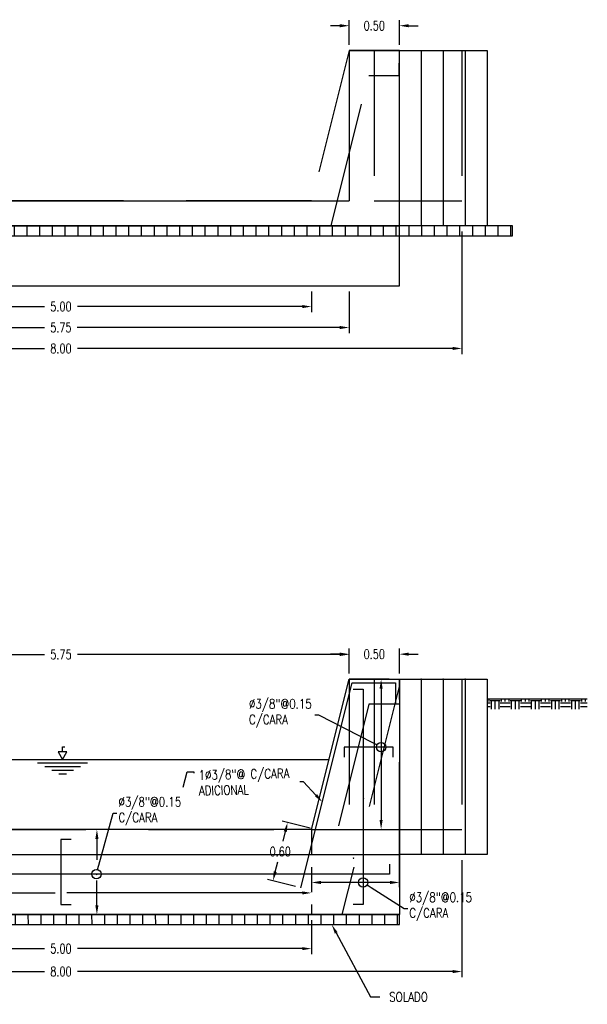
# Model space of a CAD drawing. Header units: metres. Extents: x 719936 to 720643, y 9143565 to 9144018.
# Tile 54 of 56: x 720616 to 720622, y 9143916 to 9143926. Entities that reach past the tile are written whole.
import ezdxf
from ezdxf import colors
from ezdxf.entities.mleader import LeaderData, LeaderLine
from ezdxf.enums import TextEntityAlignment as Align
from ezdxf.math import Vec2, Vec3

# ---------------------------------------------------------------- set-up
doc = ezdxf.new("R2010")
doc.units = ezdxf.units.M
doc.linetypes.add('HIDDEN', pattern=[0.375, 0.25, -0.125])
for name, color, linetype in [('Layer1 (.05 HIDDEN)', 8, 'HIDDEN'), ('Layer1 (.05)', 8, 'Continuous'), ('Layer2 (.10)', 1, 'Continuous'), ('Layer4 (.15)', 2, 'Continuous'), ('Layer5 (.15)', 4, 'Continuous'), ('Layer6 (.15)', 7, 'Continuous'), ('TEXTOS', 7, 'Continuous')]:
    doc.layers.add(name, color=color, linetype=linetype)
doc.styles.add('AIR-Simplex.(0.80)', font='simplex.shx', dxfattribs={"width": 0.8})
doc.styles.add('SIMPLEX', font='simplex.shx', dxfattribs={"width": 0.75})
doc.dimstyles.new('ART -75-A3-horiz', dxfattribs={"dimscale": 0.075, "dimtxt": 1.25, "dimasz": 1.25, "dimexe": 0.75, "dimexo": 0.75, "dimgap": 0.75, "dimtad": 0, "dimtih": 1, "dimtoh": 1, "dimzin": 1, "dimdsep": 46, "dimtxsty": 'SIMPLEX', "dimcen": 0.75, "dimdle": 1.5, "dimclrd": 1, "dimclre": 1, "dimclrt": 7, "dimadec": 0, "dimazin": 0, "dimtfac": 1, "dimtofl": 0, "dimtmove": 2, "dimatfit": 3, "dimfxl": 1.5, "dimtolj": 1, "dimtzin": 1, "dimarcsym": 0})

# ---------------------------------------------------------------- blocks, each defined once
blk = doc.blocks.new('*D592')
at = {"layer": 'Defpoints', "color": 0, "transparency": 16777216}
for p in [(720613.789, 9143923.632), (720619.54, 9143923.632), (720613.789, 9143923.2159)]:
    blk.add_point(p, dxfattribs=at)
at = {"layer": 'Layer1 (.05)', "color": 1, "lineweight": -2, "transparency": 16777216}
for p, q in [((720613.789, 9143923.5757), (720613.789, 9143923.1597)), ((720619.54, 9143923.5757), (720619.54, 9143923.1597)), ((720613.8828, 9143923.2159), (720616.5011, 9143923.2159)), ((720619.4463, 9143923.2159), (720616.8279, 9143923.2159))]:
    blk.add_line(p, q, dxfattribs=at)
at = {"layer": 'Layer1 (.05)', "color": 1, "transparency": 16777216}
for points in [[(720613.8828, 9143923.2316), (720613.8828, 9143923.2003), (720613.789, 9143923.2159)], [(720619.4463, 9143923.2316), (720619.4463, 9143923.2003), (720619.54, 9143923.2159)]]:
    blk.add_solid(points, dxfattribs=at)
at = {"layer": 'Layer1 (.05)', "color": 7, "transparency": 16777216, "insert": (720616.6645, 9143923.2159), "char_height": 0.09375, "attachment_point": 5, "style": 'SIMPLEX'}
blk.add_mtext('\\A1;5.75', dxfattribs=at)
blk = doc.blocks.new('*D593')
at = {"layer": 'Defpoints', "color": 0, "transparency": 16777216}
for p in [(720612.665, 9143924.232), (720620.665, 9143924.232), (720620.665, 9143923.0071)]:
    blk.add_point(p, dxfattribs=at)
at = {"layer": 'Layer1 (.05)', "color": 1, "lineweight": -2, "transparency": 16777216}
for p, q in [((720612.665, 9143924.1757), (720612.665, 9143922.9508)), ((720620.665, 9143924.1757), (720620.665, 9143922.9508)), ((720612.7588, 9143923.0071), (720616.5016, 9143923.0071)), ((720620.5713, 9143923.0071), (720616.8284, 9143923.0071))]:
    blk.add_line(p, q, dxfattribs=at)
at = {"layer": 'Layer1 (.05)', "color": 1, "transparency": 16777216}
for points in [[(720612.7588, 9143923.0227), (720612.7588, 9143922.9914), (720612.665, 9143923.0071)], [(720620.5713, 9143923.0227), (720620.5713, 9143922.9914), (720620.665, 9143923.0071)]]:
    blk.add_solid(points, dxfattribs=at)
at = {"layer": 'Layer1 (.05)', "color": 7, "transparency": 16777216, "insert": (720616.665, 9143923.0071), "char_height": 0.09375, "attachment_point": 5, "style": 'SIMPLEX'}
blk.add_mtext('\\A1;8.00', dxfattribs=at)
blk = doc.blocks.new('*D595')
at = {"layer": 'Defpoints', "color": 0, "transparency": 16777216}
for p in [(720620.041, 9143926.2292), (720619.54, 9143925.982), (720620.041, 9143925.982)]:
    blk.add_point(p, dxfattribs=at)
at = {"layer": 'Layer1 (.05)', "color": 1, "lineweight": -2, "transparency": 16777216}
for p, q in [((720619.54, 9143926.0382), (720619.54, 9143926.2854)), ((720620.041, 9143926.0382), (720620.041, 9143926.2854)), ((720619.4463, 9143926.2292), (720619.3525, 9143926.2292)), ((720620.1348, 9143926.2292), (720620.2285, 9143926.2292))]:
    blk.add_line(p, q, dxfattribs=at)
at = {"layer": 'Layer1 (.05)', "color": 1, "transparency": 16777216}
for points in [[(720619.4463, 9143926.2448), (720619.4463, 9143926.2135), (720619.54, 9143926.2292)], [(720620.1348, 9143926.2448), (720620.1348, 9143926.2135), (720620.041, 9143926.2292)]]:
    blk.add_solid(points, dxfattribs=at)
at = {"layer": 'Layer1 (.05)', "color": 7, "transparency": 16777216, "insert": (720619.7905, 9143926.2292), "char_height": 0.09375, "attachment_point": 5, "style": 'SIMPLEX'}
blk.add_mtext('\\A1;0.50', dxfattribs=at)
blk = doc.blocks.new('*D597')
at = {"layer": 'Defpoints', "color": 0, "transparency": 16777216}
for p in [(720614.165, 9143923.632), (720619.165, 9143923.632), (720619.165, 9143923.4252)]:
    blk.add_point(p, dxfattribs=at)
at = {"layer": 'Layer5 (.15)', "color": 1, "lineweight": -2, "transparency": 16777216}
for p, q in [((720614.165, 9143923.5757), (720614.165, 9143923.369)), ((720619.165, 9143923.5757), (720619.165, 9143923.369)), ((720614.2588, 9143923.4252), (720616.5016, 9143923.4252)), ((720619.0713, 9143923.4252), (720616.8284, 9143923.4252))]:
    blk.add_line(p, q, dxfattribs=at)
at = {"layer": 'Layer5 (.15)', "color": 1, "transparency": 16777216}
for points in [[(720614.2588, 9143923.4409), (720614.2588, 9143923.4096), (720614.165, 9143923.4252)], [(720619.0713, 9143923.4409), (720619.0713, 9143923.4096), (720619.165, 9143923.4252)]]:
    blk.add_solid(points, dxfattribs=at)
at = {"layer": 'Layer5 (.15)', "color": 7, "transparency": 16777216, "insert": (720616.665, 9143923.4252), "char_height": 0.09375, "attachment_point": 5, "style": 'SIMPLEX'}
blk.add_mtext('\\A1;5.00', dxfattribs=at)
blk = doc.blocks.new('*D607')
at = {"layer": 'Defpoints', "color": 0, "transparency": 16777216}
for p in [(720612.665, 9143917.9549), (720620.665, 9143917.9549), (720620.665, 9143916.7862)]:
    blk.add_point(p, dxfattribs=at)
at = {"layer": 'Layer1 (.05)', "color": 1, "lineweight": -2, "transparency": 16777216}
for p, q in [((720612.665, 9143917.8987), (720612.665, 9143916.73)), ((720620.665, 9143917.8987), (720620.665, 9143916.73)), ((720612.7588, 9143916.7862), (720616.5016, 9143916.7862)), ((720620.5713, 9143916.7862), (720616.8284, 9143916.7862))]:
    blk.add_line(p, q, dxfattribs=at)
at = {"layer": 'Layer1 (.05)', "color": 1, "transparency": 16777216}
for points in [[(720612.7588, 9143916.8019), (720612.7588, 9143916.7706), (720612.665, 9143916.7862)], [(720620.5713, 9143916.8019), (720620.5713, 9143916.7706), (720620.665, 9143916.7862)]]:
    blk.add_solid(points, dxfattribs=at)
at = {"layer": 'Layer1 (.05)', "color": 7, "transparency": 16777216, "insert": (720616.665, 9143916.7862), "char_height": 0.09375, "attachment_point": 5, "style": 'SIMPLEX'}
blk.add_mtext('\\A1;8.00', dxfattribs=at)
blk = doc.blocks.new('*D617')
at = {"layer": 'Defpoints', "color": 0, "transparency": 16777216}
for p in [(720616.665, 9143918.2049), (720616.665, 9143917.3549), (720617.0233, 9143917.3549)]:
    blk.add_point(p, dxfattribs=at)
at = {"layer": 'Layer1 (.05)', "color": 1, "lineweight": -2, "transparency": 16777216}
for p, q in [((720617.0233, 9143918.1112), (720617.0233, 9143917.9004)), ((720617.0233, 9143917.4486), (720617.0233, 9143917.6941))]:
    blk.add_line(p, q, dxfattribs=at)
at = {"layer": 'Layer1 (.05)', "color": 1, "transparency": 16777216}
for points in [[(720617.0077, 9143918.1112), (720617.039, 9143918.1112), (720617.0233, 9143918.2049)], [(720617.0077, 9143917.4486), (720617.039, 9143917.4486), (720617.0233, 9143917.3549)]]:
    blk.add_solid(points, dxfattribs=at)
at = {"layer": 'Layer1 (.05)', "color": 7, "transparency": 16777216, "insert": (720617.0213, 9143917.7972), "char_height": 0.09375, "attachment_point": 5, "style": 'SIMPLEX'}
blk.add_mtext('\\A1;.', dxfattribs=at)
blk = doc.blocks.new('_DotBlank')
at = {"color": 0, "linetype": 'ByBlock', "lineweight": -2}
blk.add_line((-0.5, 0), (-1, 0), dxfattribs=at)
blk.add_circle((0, 0), 0.5, dxfattribs=at)
blk = doc.blocks.new('*D618')
at = {"layer": 'Defpoints', "color": 0, "transparency": 16777216}
for p in [(720614.165, 9143917.7799), (720619.165, 9143917.7592), (720619.165, 9143917.5713)]:
    blk.add_point(p, dxfattribs=at)
at = {"layer": 'Layer1 (.05)', "color": 1, "lineweight": -2, "transparency": 16777216}
for p, q in [((720614.2588, 9143917.5713), (720616.6054, 9143917.5713)), ((720619.0713, 9143917.5713), (720616.7246, 9143917.5713))]:
    blk.add_line(p, q, dxfattribs=at)
at = {"layer": 'Layer1 (.05)', "color": 1, "transparency": 16777216}
for points in [[(720614.2588, 9143917.587), (720614.2588, 9143917.5557), (720614.165, 9143917.5713)], [(720619.0713, 9143917.587), (720619.0713, 9143917.5557), (720619.165, 9143917.5713)]]:
    blk.add_solid(points, dxfattribs=at)
at = {"layer": 'Layer1 (.05)', "color": 7, "transparency": 16777216, "insert": (720616.665, 9143917.5713), "char_height": 0.09375, "attachment_point": 5, "style": 'SIMPLEX'}
blk.add_mtext('\\A1;.', dxfattribs=at)
blk = doc.blocks.new('*D620')
at = {"layer": 'Defpoints', "color": 0, "transparency": 16777216}
for p in [(720619.54, 9143919.9521), (720613.79, 9143919.7049), (720619.54, 9143919.7049)]:
    blk.add_point(p, dxfattribs=at)
at = {"layer": 'Layer5 (.15)', "color": 1, "lineweight": -2, "transparency": 16777216}
for p, q in [((720613.79, 9143919.7612), (720613.79, 9143920.0084)), ((720619.54, 9143919.7612), (720619.54, 9143920.0084)), ((720613.8838, 9143919.9521), (720616.5016, 9143919.9521)), ((720619.4463, 9143919.9521), (720616.8284, 9143919.9521))]:
    blk.add_line(p, q, dxfattribs=at)
at = {"layer": 'Layer5 (.15)', "color": 1, "transparency": 16777216}
for points in [[(720613.8838, 9143919.9677), (720613.8838, 9143919.9365), (720613.79, 9143919.9521)], [(720619.4463, 9143919.9677), (720619.4463, 9143919.9365), (720619.54, 9143919.9521)]]:
    blk.add_solid(points, dxfattribs=at)
at = {"layer": 'Layer5 (.15)', "color": 7, "transparency": 16777216, "insert": (720616.665, 9143919.9521), "char_height": 0.09375, "attachment_point": 5, "style": 'SIMPLEX'}
blk.add_mtext('\\A1;5.75', dxfattribs=at)
blk = doc.blocks.new('*D621')
at = {"layer": 'Defpoints', "color": 0, "transparency": 16777216}
for p in [(720614.165, 9143917.3549), (720619.165, 9143917.3549), (720619.165, 9143917.0149)]:
    blk.add_point(p, dxfattribs=at)
at = {"layer": 'Layer5 (.15)', "color": 1, "lineweight": -2, "transparency": 16777216}
for p, q in [((720614.165, 9143917.2987), (720614.165, 9143916.9587)), ((720619.165, 9143917.2987), (720619.165, 9143916.9587)), ((720614.2588, 9143917.0149), (720616.5016, 9143917.0149)), ((720619.0713, 9143917.0149), (720616.8284, 9143917.0149))]:
    blk.add_line(p, q, dxfattribs=at)
at = {"layer": 'Layer5 (.15)', "color": 1, "transparency": 16777216}
for points in [[(720614.2588, 9143917.0306), (720614.2588, 9143916.9993), (720614.165, 9143917.0149)], [(720619.0713, 9143917.0306), (720619.0713, 9143916.9993), (720619.165, 9143917.0149)]]:
    blk.add_solid(points, dxfattribs=at)
at = {"layer": 'Layer5 (.15)', "color": 7, "transparency": 16777216, "insert": (720616.665, 9143917.0149), "char_height": 0.09375, "attachment_point": 5, "style": 'SIMPLEX'}
blk.add_mtext('\\A1;5.00', dxfattribs=at)
blk = doc.blocks.new('*D806')
at = {"layer": 'Defpoints', "color": 0, "transparency": 16777216}
for p in [(720619.54, 9143919.9549), (720619.54, 9143919.7049), (720620.041, 9143919.7049)]:
    blk.add_point(p, dxfattribs=at)
at = {"layer": 'Layer1 (.05)', "color": 1, "lineweight": -2, "transparency": 16777216}
for p, q in [((720619.54, 9143919.7612), (720619.54, 9143920.0111)), ((720620.041, 9143919.7612), (720620.041, 9143920.0111)), ((720619.4463, 9143919.9549), (720619.3525, 9143919.9549)), ((720620.1348, 9143919.9549), (720620.2285, 9143919.9549))]:
    blk.add_line(p, q, dxfattribs=at)
at = {"layer": 'Layer1 (.05)', "color": 1, "transparency": 16777216}
for points in [[(720619.4463, 9143919.9705), (720619.4463, 9143919.9392), (720619.54, 9143919.9549)], [(720620.1348, 9143919.9705), (720620.1348, 9143919.9392), (720620.041, 9143919.9549)]]:
    blk.add_solid(points, dxfattribs=at)
at = {"layer": 'Layer1 (.05)', "color": 7, "transparency": 16777216, "insert": (720619.7905, 9143919.9549), "char_height": 0.09375, "attachment_point": 5, "style": 'SIMPLEX'}
blk.add_mtext('\\A1;0.50', dxfattribs=at)
blk = doc.blocks.new('*D807')
at = {"layer": 'Defpoints', "color": 0, "transparency": 16777216}
for p in [(720619.2037, 9143918.2049), (720618.7798, 9143917.6924), (720619.0582, 9143917.6228)]:
    blk.add_point(p, dxfattribs=at)
at = {"layer": 'Layer1 (.05)', "color": 1, "lineweight": -2, "transparency": 16777216}
for p, q in [((720619.1491, 9143918.2186), (720618.8707, 9143918.2882)), ((720618.9026, 9143918.1836), (720618.8783, 9143918.0866)), ((720618.8025, 9143917.7834), (720618.8268, 9143917.8803)), ((720619.0036, 9143917.6365), (720618.7252, 9143917.7061))]:
    blk.add_line(p, q, dxfattribs=at)
at = {"layer": 'Layer1 (.05)', "color": 1, "transparency": 16777216}
for points in [[(720618.8874, 9143918.1874), (720618.9177, 9143918.1798), (720618.9253, 9143918.2745)], [(720618.7874, 9143917.7872), (720618.8177, 9143917.7796), (720618.7798, 9143917.6924)]]:
    blk.add_solid(points, dxfattribs=at)
at = {"layer": 'Layer1 (.05)', "color": 7, "transparency": 16777216, "insert": (720618.8525, 9143917.9835), "char_height": 0.09375, "attachment_point": 5, "style": 'SIMPLEX'}
blk.add_mtext('\\A1;0.60', dxfattribs=at)
blk = doc.blocks.new('*U809')
at = {"layer": 'TEXTOS', "color": 150, "linetype": 'Continuous'}
for p, q in [((-12.77, 0), (12.77, 0)), ((-9.96, -1.44), (9.96, -1.44)), ((-7.14, -2.87), (7.16, -2.87)), ((-4.33, -4.31), (4.35, -4.31)), ((-1.52, -5.74), (1.55, -5.74))]:
    blk.add_line(p, q, dxfattribs=at)
blk.add_lwpolyline([(0.01, 3), (0.01, 4.96), (0.88, 4.96)], dxfattribs=at)
blk.add_lwpolyline([(0.01, 0), (1.75, 3), (-1.72, 3)], close=True, dxfattribs=at)
at = {"layer": 'TEXTOS', "color": 150, "style": 'SIMPLEX', "width": 0.8}
blk.add_attdef('NAMO', text='', height=2.5, dxfattribs=at).set_placement((1.75, 4.96), align=Align.MIDDLE_LEFT)
blk = doc.blocks.new('*D935')
at = {"layer": 'Defpoints', "color": 0, "transparency": 16777216}
for p in [(720619.7518, 9143919.7049), (720619.7518, 9143918.2049), (720619.8584, 9143918.2049)]:
    blk.add_point(p, dxfattribs=at)
at = {"layer": 'Layer1 (.05)', "color": 1, "lineweight": -2, "transparency": 16777216}
blk.add_line((720619.8584, 9143919.6112), (720619.8584, 9143918.2987), dxfattribs=at)
at = {"layer": 'Layer1 (.05)', "color": 1, "transparency": 16777216}
for points in [[(720619.8428, 9143919.6112), (720619.874, 9143919.6112), (720619.8584, 9143919.7049)], [(720619.8428, 9143918.2987), (720619.874, 9143918.2987), (720619.8584, 9143918.2049)]]:
    blk.add_solid(points, dxfattribs=at)
at = {"layer": 'Layer1 (.05)', "color": 7, "transparency": 16777216, "insert": (720619.6843, 9143918.5555), "char_height": 0.09375, "attachment_point": 5, "style": 'SIMPLEX'}
blk.add_mtext('\\A1;.', dxfattribs=at)
blk = doc.blocks.new('*D936')
at = {"layer": 'Defpoints', "color": 0, "transparency": 16777216}
for p in [(720619.165, 9143917.6756), (720619.165, 9143917.214), (720620.041, 9143917.214)]:
    blk.add_point(p, dxfattribs=at)
at = {"layer": 'Layer1 (.05)', "color": 1, "lineweight": -2, "transparency": 16777216}
blk.add_line((720619.9473, 9143917.6756), (720619.2588, 9143917.6756), dxfattribs=at)
at = {"layer": 'Layer1 (.05)', "color": 1, "transparency": 16777216}
for points in [[(720619.2588, 9143917.6912), (720619.2588, 9143917.66), (720619.165, 9143917.6756)], [(720619.9473, 9143917.6912), (720619.9473, 9143917.66), (720620.041, 9143917.6756)]]:
    blk.add_solid(points, dxfattribs=at)
at = {"layer": 'Layer1 (.05)', "color": 7, "transparency": 16777216, "insert": (720619.5831, 9143917.9595), "char_height": 0.09375, "attachment_point": 5, "style": 'SIMPLEX'}
blk.add_mtext('\\A1;.', dxfattribs=at)

msp = doc.modelspace()

# ---------------------------------------------------------------- hatches: boundary and pattern name
at = {"layer": 'Layer1 (.05)'}
h = msp.add_hatch(dxfattribs=at)
h.set_pattern_fill('ANSI31', color=256, scale=0.04, angle=45)
h.set_pattern_definition([(90, (4601.75684, 5995.42635), (-0.127, 0), [])])
h.paths.add_polyline_path([(720621.1699, 9143924.232), (720613.8496, 9143924.232), (720613.8496, 9143924.132), (720621.1699, 9143924.132)])
h = msp.add_hatch(dxfattribs=at)
h.set_pattern_fill('TIERRA', color=256, scale=0.4)
h.set_pattern_definition([(0, (-30653.26644, 69434.12888), (0.1000000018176, 0.1000000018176), [0.1000000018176, -0.1000000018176]), (0, (-30653.26644, 69434.16638), (0.1000000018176, 0.1000000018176), [0.1000000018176, -0.1000000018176]), (0, (-30653.26644, 69434.20388), (0.1000000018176, 0.1000000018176), [0.1000000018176, -0.1000000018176]), (90, (-30653.25394, 69434.21638), (-0.1000000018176, 0.1000000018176), [0.1000000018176, -0.1000000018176]), (90, (-30653.21644, 69434.21638), (-0.1000000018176, 0.1000000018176), [0.1000000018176, -0.1000000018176]), (90, (-30653.17894, 69434.21638), (-0.1000000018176, 0.1000000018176), [0.1000000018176, -0.1000000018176])])
h.paths.add_polyline_path([(720620.915, 9143919.4049), (720621.915, 9143919.4049), (720621.915, 9143919.5049), (720620.915, 9143919.5049)])
h = msp.add_hatch(dxfattribs=at)
h.set_pattern_fill('ANSI31', color=256, scale=0.04, angle=45)
h.set_pattern_definition([(90, (4601.76942, 5988.54928), (-0.127, 0), [])])
h.paths.add_polyline_path([(720620.041, 9143917.2549), (720620.041, 9143917.3549), (720613.2892, 9143917.3549), (720613.2892, 9143917.2549)])

# ---------------------------------------------------------------- linework, layer by layer
at = {"layer": 'Layer1 (.05 HIDDEN)', "ltscale": 5}
for p, q in [((720619.7352, 9143919.4549), (720619.3602, 9143917.9549)), ((720620.04, 9143919.4549), (720619.7352, 9143919.4549)), ((720613.789, 9143918.2049), (720619.541, 9143918.2049)), ((720613.9698, 9143917.9549), (720619.3602, 9143917.9549))]:
    msp.add_line(p, q, dxfattribs=at)
at = {"layer": 'Layer1 (.05 HIDDEN)', "ltscale": 5, "flags": 128}
for points in [[(720619.79, 9143925.982), (720619.79, 9143924.482)], [(720620.665, 9143925.982), (720620.665, 9143924.482)], [(720619.79, 9143924.482), (720620.665, 9143924.482)], [(720613.289, 9143924.232), (720620.041, 9143924.232)], [(720613.289, 9143919.7049), (720613.289, 9143917.3549), (720620.041, 9143917.3549), (720620.041, 9143919.7049)], [(720619.541, 9143919.7049), (720619.541, 9143918.2049)], [(720619.79, 9143919.7049), (720619.79, 9143918.2049)], [(720620.665, 9143919.7049), (720620.665, 9143918.2049)], [(720620.0408, 9143919.6464), (720619.4679, 9143917.3549)], [(720619.79, 9143918.2049), (720620.665, 9143918.2049)], [(720613.289, 9143917.9549), (720620.041, 9143917.9549)]]:
    msp.add_lwpolyline(points, dxfattribs=at)
at = {"layer": 'Layer1 (.05 HIDDEN)', "flags": 128}
for points in [[(720619.165, 9143918.2049), (720619.165, 9143917.3549)], [(720619.165, 9143918.2049), (720620.0409, 9143918.2048)]]:
    msp.add_lwpolyline(points, dxfattribs=at)
at = {"layer": 'Layer1 (.05)'}
msp.add_line((720621.915, 9143919.5049), (720620.915, 9143919.5049), dxfattribs=at)
at = {"layer": 'Layer1 (.05)', "flags": 128}
for points in [[(720619.9379, 9143925.982), (720619.54, 9143925.982)], [(720619.54, 9143925.982), (720619.54, 9143924.482)], [(720620.915, 9143925.982), (720620.915, 9143924.232), (720620.041, 9143924.232)], [(720620.041, 9143925.982), (720620.915, 9143925.982)], [(720620.2595, 9143925.982), (720620.2595, 9143924.232)], [(720620.478, 9143925.982), (720620.478, 9143924.232)], [(720620.6965, 9143925.982), (720620.6965, 9143924.232)], [(720619.9379, 9143919.7049), (720619.54, 9143919.7049)], [(720620.915, 9143919.7049), (720620.915, 9143917.9549), (720620.041, 9143917.9549)], [(720620.041, 9143919.7049), (720620.915, 9143919.7049)], [(720620.2595, 9143919.7049), (720620.2595, 9143917.9549)], [(720620.478, 9143919.7049), (720620.478, 9143917.9549)], [(720620.6965, 9143919.7049), (720620.6965, 9143917.9549)]]:
    msp.add_lwpolyline(points, dxfattribs=at)
for points in [[(720621.1699, 9143924.232), (720613.8496, 9143924.232), (720613.8496, 9143924.132), (720621.1699, 9143924.132)], [(720620.041, 9143917.3549), (720613.2892, 9143917.3549), (720613.2892, 9143917.2549), (720620.041, 9143917.2549)]]:
    msp.add_lwpolyline(points, close=True, dxfattribs=at)
at = {"layer": 'Layer2 (.10)'}
for p, q in [((720619.165, 9143918.2049), (720619.54, 9143919.7049)), ((720619.54, 9143919.7049), (720620.041, 9143919.7049)), ((720620.041, 9143919.7049), (720620.0408, 9143917.3549)), ((720619.165, 9143918.2049), (720614.165, 9143918.2049))]:
    msp.add_line(p, q, dxfattribs=at)
at = {"layer": 'Layer2 (.10)', "linetype": 'HIDDEN', "ltscale": 5}
msp.add_lwpolyline([(720613.29, 9143925.732), (720613.5948, 9143925.732), (720613.9698, 9143924.232), (720619.3602, 9143924.232), (720619.7352, 9143925.732), (720620.04, 9143925.7308), (720620.041, 9143925.982), (720619.54, 9143925.982), (720619.165, 9143924.482), (720614.165, 9143924.482), (720613.79, 9143925.982), (720613.289, 9143925.982)], close=True, dxfattribs=at)
at = {"layer": 'Layer2 (.10)', "flags": 128}
for points in [[(720619.54, 9143919.7049), (720620.041, 9143919.7049)], [(720613.2892, 9143917.3549), (720620.0408, 9143917.3549)]]:
    msp.add_lwpolyline(points, dxfattribs=at)
at = {"layer": 'Layer2 (.10)'}
msp.add_point((720619.6395, 9143919.7049), dxfattribs=at)
at = {"layer": 'Layer4 (.15)'}
msp.add_line((720613.789, 9143924.482), (720619.541, 9143924.482), dxfattribs=at)
at = {"layer": 'Layer4 (.15)', "flags": 128}
for points in [[(720613.289, 9143925.982), (720613.289, 9143923.632), (720620.041, 9143923.632), (720620.041, 9143925.982)], [(720619.54, 9143925.982), (720620.041, 9143925.982)], [(720619.541, 9143925.982), (720619.541, 9143924.482)]]:
    msp.add_lwpolyline(points, dxfattribs=at)
at = {"layer": 'Layer4 (.15)'}
for p in [(720619.6395, 9143925.982), (720619.739, 9143925.982), (720619.8384, 9143925.982)]:
    msp.add_point(p, dxfattribs=at)
at = {"layer": 'Layer5 (.15)'}
for points in [[(720619.0582, 9143917.6228), (720619.5693, 9143919.6674), (720620.0035, 9143919.6674), (720620.0035, 9143919.4644)], [(720619.9789, 9143918.9266), (720619.9789, 9143919.0266), (720619.4885, 9143919.0266), (720619.4885, 9143918.9266)]]:
    msp.add_lwpolyline(points, dxfattribs=at)
at = {"layer": 'Layer5 (.15)', "flags": 128}
for points in [[(720619.579, 9143919.6049), (720619.679, 9143919.6049), (720619.679, 9143917.4549), (720619.579, 9143917.4549)], [(720616.765, 9143918.1049), (720616.665, 9143918.1049), (720616.665, 9143917.4549), (720616.765, 9143917.4549)], [(720619.941, 9143917.8592), (720619.941, 9143917.7592), (720613.3496, 9143917.7591), (720613.3496, 9143917.8591)]]:
    msp.add_lwpolyline(points, dxfattribs=at)
at = {"layer": 'Layer5 (.15)'}
for p in [(720620.2595, 9143919.7049), (720620.478, 9143919.7049), (720620.6965, 9143919.7049)]:
    msp.add_point(p, dxfattribs=at)
at = {"layer": 'Layer6 (.15)'}
msp.add_lwpolyline([(720617.8842, 9143918.6278), (720617.9225, 9143918.7811), (720617.9912, 9143918.7811), (720617.9912, 9143918.7659)], dxfattribs=at)
at = {"layer": 'TEXTOS', "color": 150, "linetype": 'Continuous', "flags": 128}
msp.add_lwpolyline([(720613.99, 9143918.9049), (720619.34, 9143918.9049)], dxfattribs=at)

# ---------------------------------------------------------------- block references
at = {"layer": 'TEXTOS', "xscale": 0.02498352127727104, "yscale": 0.02498352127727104, "zscale": 0.02498352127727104}
msp.add_blockref('*U809', (720616.6811, 9143918.9049), dxfattribs=at)

# ---------------------------------------------------------------- dimensions: what is measured, and where the dimension line sits
at = {"layer": 'Layer1 (.05)'}
for base, p1, p2, picture, middle in [((720620.041, 9143926.2292), (720619.54, 9143925.982), (720620.041, 9143925.982), '*D595', (720619.7905, 9143926.2292)), ((720620.665, 9143923.0071), (720612.665, 9143924.232), (720620.665, 9143924.232), '*D593', (720616.665, 9143923.0071)), ((720613.789, 9143923.2159), (720619.54, 9143923.632), (720613.789, 9143923.632), '*D592', (720616.6645, 9143923.2159)), ((720620.665, 9143916.7862), (720612.665, 9143917.9549), (720620.665, 9143917.9549), '*D607', (720616.665, 9143916.7862))]:
    dim = msp.add_linear_dim(base=base, p1=p1, p2=p2, dimstyle='ART -75-A3-horiz', dxfattribs=at)
    dim.commit()
    dim.dimension.update_dxf_attribs({"geometry": picture, "text_midpoint": middle})
dim = msp.add_linear_dim(base=(720619.54, 9143919.9549), p1=(720620.041, 9143919.7049), p2=(720619.54, 9143919.7049), angle=180, dimstyle='ART -75-A3-horiz', dxfattribs=at)
dim.commit()
dim.dimension.update_dxf_attribs({"geometry": '*D806', "text_midpoint": (720619.7905, 9143919.9549)})
for base, p1, p2, angle, picture, middle, dimtype in [((720619.8584, 9143918.2049), (720619.7518, 9143919.7049), (720619.7518, 9143918.2049), 270, '*D935', (720619.6843, 9143918.5555), 129), ((720617.0233, 9143917.3549), (720616.665, 9143918.2049), (720616.665, 9143917.3549), 90, '*D617', (720617.0213, 9143917.7972), 128), ((720619.165, 9143917.6756), (720620.041, 9143917.214), (720619.165, 9143917.214), 180, '*D936', (720619.5831, 9143917.9595), 129)]:
    dim = msp.add_linear_dim(base=base, p1=p1, p2=p2, angle=angle, text='.', dimstyle='ART -75-A3-horiz', override={"dimse1": 1, "dimse2": 1}, dxfattribs=at)
    dim.commit()
    dim.dimension.update_dxf_attribs({"geometry": picture, "text_midpoint": middle, "dimtype": dimtype})
dim = msp.add_aligned_dim(p1=(720619.2037, 9143918.2049), p2=(720619.0582, 9143917.6228), distance=-0.2869, dimstyle='ART -75-A3-horiz', dxfattribs=at)
dim.commit()
dim.dimension.update_dxf_attribs({"geometry": '*D807', "text_midpoint": (720618.8525, 9143917.9835)})
dim = msp.add_linear_dim(base=(720619.165, 9143917.5713), p1=(720614.165, 9143917.7799), p2=(720619.165, 9143917.7592), text='.', dimstyle='ART -75-A3-horiz', override={"dimse1": 1, "dimse2": 1}, dxfattribs=at)
dim.commit()
dim.dimension.update_dxf_attribs({"geometry": '*D618', "text_midpoint": (720616.665, 9143917.5713), "dimtype": 128})
at = {"layer": 'Layer5 (.15)'}
for base, p1, p2, picture, middle in [((720619.165, 9143923.4252), (720614.165, 9143923.632), (720619.165, 9143923.632), '*D597', (720616.665, 9143923.4252)), ((720619.54, 9143919.9521), (720613.79, 9143919.7049), (720619.54, 9143919.7049), '*D620', (720616.665, 9143919.9521)), ((720619.165, 9143917.0149), (720614.165, 9143917.3549), (720619.165, 9143917.3549), '*D621', (720616.665, 9143917.0149))]:
    dim = msp.add_linear_dim(base=base, p1=p1, p2=p2, dimstyle='ART -75-A3-horiz', dxfattribs=at)
    dim.commit()
    dim.dimension.update_dxf_attribs({"geometry": picture, "text_midpoint": middle})

# ---------------------------------------------------------------- leaders
ml = msp.add_multileader_mtext('Standard')
ml.set_content('{\\C0;%%C3/8"@0.15 \\PC/CARA}', color=256, style='AIR-Simplex.(0.80)')
ml.set_leader_properties(color=1, linetype='ByLayer', lineweight=-1)
ml.set_arrow_properties(name='DOTBLANK')
ml.build(insert=Vec2(0, 0))
ml.multileader.update_dxf_attribs({"text_left_attachment_type": 2, "text_right_attachment_type": 2, "dogleg_length": 0.05, "arrow_head_size": 0.0938})
ctx = ml.context
ctx.base_point, ctx.char_height, ctx.arrow_head_size, ctx.landing_gap_size, ctx.plane_origin = Vec3(720618.5253, 9143919.3472), 0.09375, 0.0938, 0.015, Vec3(720620.4749, 9143921.6225)
ctx.left_attachment, ctx.right_attachment = 2, 2
notes = []
notes.append((ctx, [(1, (1, 1, 0), (720619.2357, 9143919.3472), (-1, 0), 0.0375, [(1, [(720619.8584, 9143919.0266)], 0, [])])]))
ctx.mtext.insert, ctx.mtext.width, ctx.mtext.flow_direction = Vec3(720618.5403, 9143919.5056), 1.393249, 5
ml = msp.add_multileader_mtext('Standard')
ml.set_content('{\\C0;1%%C3/8"@ C/CARA \\PADICIONAL}', color=256, style='AIR-Simplex.(0.80)')
ml.set_leader_properties(color=1, linetype='ByLayer', lineweight=-1)
ml.build(insert=Vec2(0, 0))
ml.multileader.update_dxf_attribs({"text_left_attachment_type": 2, "text_right_attachment_type": 2, "dogleg_length": 0.05, "arrow_head_size": 0.0938})
ctx = ml.context
ctx.base_point, ctx.char_height, ctx.arrow_head_size, ctx.landing_gap_size, ctx.plane_origin, ctx.plane_x_axis, ctx.plane_y_axis = Vec3(720618.0243, 9143918.6603), 0.09375, 0.0938, 0.015, Vec3(720620.3207, 9143921.0473), Vec3(0.9998, 0.019991), Vec3(-0.019991, 0.9998)
ctx.left_attachment, ctx.right_attachment = 2, 2
notes.append((ctx, [(1, (1, 1, 0), (720619.0844, 9143918.6815), (-0.9998, -0.019991), 0.0375, [(1, [(720619.272, 9143918.4784)], 0, [])])]))
ctx.mtext.insert, ctx.mtext.text_direction, ctx.mtext.rotation, ctx.mtext.width, ctx.mtext.flow_direction = Vec3(720618.0366, 9143918.7946), Vec3(0.9998, 0.019991), 0.019992, 1.989856, 5
ml = msp.add_multileader_mtext('Standard')
ml.set_content('{\\C0;%%C3/8"@0.15\\PC/CARA}', color=256, style='AIR-Simplex.(0.80)')
ml.set_leader_properties(color=1, linetype='ByLayer', lineweight=-1)
ml.set_arrow_properties(name='DOTBLANK')
ml.build(insert=Vec2(0, 0))
ml.multileader.update_dxf_attribs({"text_left_attachment_type": 2, "text_right_attachment_type": 2, "dogleg_length": 0.05, "arrow_head_size": 0.0938})
ctx = ml.context
ctx.base_point, ctx.char_height, ctx.arrow_head_size, ctx.landing_gap_size, ctx.plane_origin = Vec3(720617.2233, 9143918.369), 0.09375, 0.0938, 0.015, Vec3(720618.142, 9143920.3051)
ctx.left_attachment, ctx.right_attachment = 2, 2
notes.append((ctx, [(0, (1, 1, 0), (720617.1858, 9143918.369), (1, 0), 0.0375, [(1, [(720617.0179, 9143917.7591)], 0, [])])]))
ctx.mtext.insert, ctx.mtext.width, ctx.mtext.flow_direction = Vec3(720617.2383, 9143918.5275), 0.314754, 5
ml = msp.add_multileader_mtext('Standard')
ml.set_content('{\\C0;%%C3/8"@0.15 \\PC/CARA}', color=256, style='AIR-Simplex.(0.80)')
ml.set_leader_properties(color=1, linetype='ByLayer', lineweight=-1)
ml.set_arrow_properties(name='DOTBLANK')
ml.build(insert=Vec2(0, 0))
ml.multileader.update_dxf_attribs({"text_left_attachment_type": 2, "text_right_attachment_type": 2, "dogleg_length": 0.0375, "arrow_head_size": 0.0938})
ctx = ml.context
ctx.base_point, ctx.char_height, ctx.arrow_head_size, ctx.landing_gap_size, ctx.plane_origin = Vec3(720620.1245, 9143917.4158), 0.09375, 0.0938, 0.015, Vec3(720620.7743, 9143921.6852)
ctx.left_attachment, ctx.right_attachment = 2, 2
notes.append((ctx, [(0, (1, 1, 0), (720620.087, 9143917.4158), (1, 0), 0.0375, [(1, [(720619.679, 9143917.6756)], 0, [])])]))
ctx.mtext.insert, ctx.mtext.width, ctx.mtext.flow_direction = Vec3(720620.1395, 9143917.5742), 1.258159, 5
at = {"layer": 'Layer1 (.05)'}
ml = msp.add_multileader_mtext('Standard', dxfattribs=at)
ml.set_content('{\\C0;SOLADO}', color=7, style='AIR-Simplex.(0.80)')
ml.set_leader_properties(color=7, linetype='ByLayer', lineweight=-1)
ml.build(insert=Vec2(0, 0))
ml.multileader.update_dxf_attribs({"text_left_attachment_type": 2, "text_right_attachment_type": 2, "dogleg_length": 0.0625, "arrow_head_size": 0.0938})
ctx = ml.context
ctx.base_point, ctx.char_height, ctx.arrow_head_size, ctx.landing_gap_size, ctx.plane_origin = Vec3(720619.8452, 9143916.5328), 0.09375, 0.0938, 0.0938, Vec3(720620.1599, 9143918.8792)
ctx.left_attachment, ctx.right_attachment = 2, 2
notes.append((ctx, [(0, (1, 1, 0), (720619.7514, 9143916.5328), (1, 0), 0.0938, [(0, [(720619.3659, 9143917.2549)], 0, [])])]))
ctx.mtext.insert, ctx.mtext.flow_direction = Vec3(720619.9389, 9143916.5797), 5
for ctx, leaders in notes:
    for number, flags, end, landing, length, lines in leaders:
        leader = LeaderData()
        leader.index, (leader.has_last_leader_line, leader.has_dogleg_vector, leader.attachment_direction) = number, flags
        leader.last_leader_point, leader.dogleg_vector, leader.dogleg_length = Vec3(end), Vec3(landing), length
        for number, points, colour, breaks in lines:
            line = LeaderLine()
            line.index, line.vertices, line.color, line.breaks = number, Vec3.list(points), colors.encode_raw_color(colour), breaks
            leader.lines.append(line)
        ctx.leaders.append(leader)

doc.saveas('drawing.dxf')
